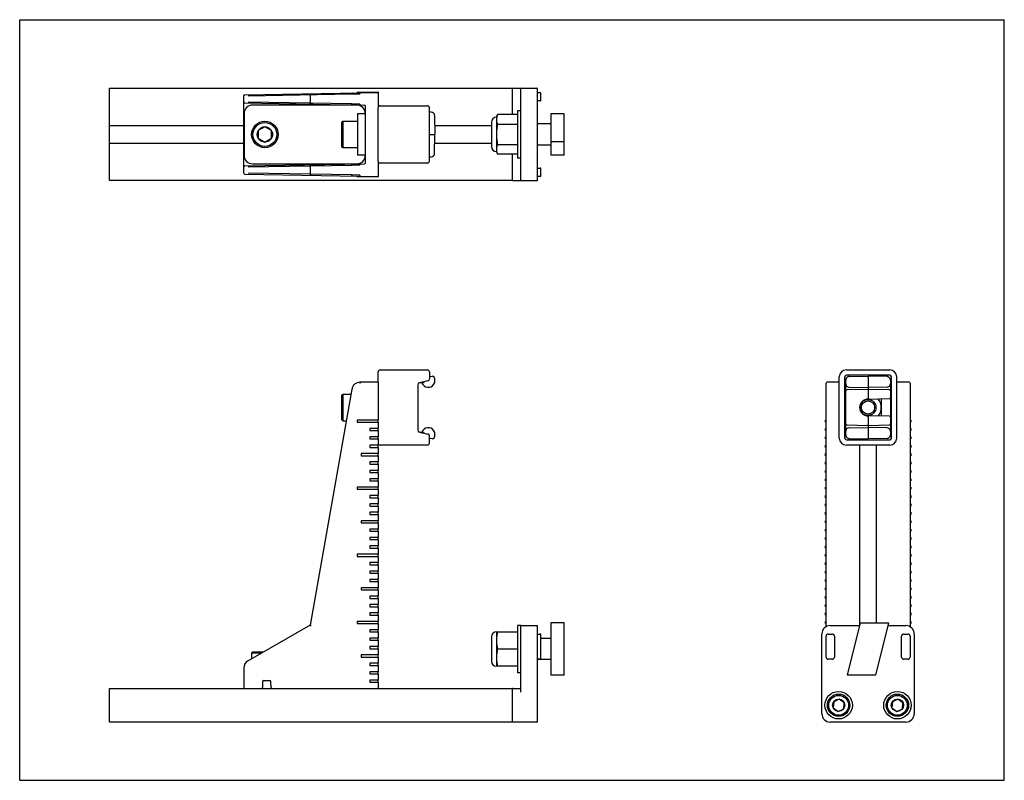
# Model space of a CAD drawing. Header units: inches. Extents: x 0 to 14.7, y 0 to 11.3.
import ezdxf

# ---------------------------------------------------------------- set-up
doc = ezdxf.new("R2010")
doc.units = ezdxf.units.IN
doc.header["$LTSCALE"] = 0.806667
doc.header["$MEASUREMENT"] = 0
doc.layers.get('0').update_dxf_attribs({"linetype": 'CONTINUOUS'})
for name, color, linetype in [('206383_206383_1_BL7', 7, 'CONTINUOUS'), ('206397_206397_1_BL8', 7, 'CONTINUOUS'), ('207388_1_BL9', 7, 'CONTINUOUS'), ('210846_LLLLL_210846_00600_1_BL0', 7, 'CONTINUOUS'), ('210847_1_BL2', 7, 'CONTINUOUS'), ('210848_1_BL1', 7, 'CONTINUOUS'), ('605279P_1_BL10', 7, 'CONTINUOUS'), ('807_920_1_BL13', 7, 'CONTINUOUS'), ('834_FATB_20_1_BL3', 7, 'CONTINUOUS'), ('9205XXM_920516M_1_BL11', 7, 'CONTINUOUS'), ('9205XXM_920516M_1_BL12', 7, 'CONTINUOUS'), ('9206XXM_920616M_1_BL6', 7, 'CONTINUOUS'), ('9206XXM_920622M_1_BL5', 7, 'CONTINUOUS'), ('990812M_5_1_SOLID1_1_BL4', 7, 'CONTINUOUS')]:
    doc.layers.add(name, color=color, linetype=linetype)

# ---------------------------------------------------------------- blocks, each defined once
blk = doc.blocks.new('210846_LLLLL_210846_00600_1_BL0', base_point=(4.339, 5.589))
at = {"layer": '210846_LLLLL_210846_00600_1_BL0', "color": 7, "linetype": 'CONTINUOUS'}
for p, q in [((1.339, 8.936), (1.339, 10.311)), ((1.339, 10.311), (7.339, 10.311)), ((7.339, 9.919), (7.339, 10.311)), ((3.339, 9.753), (1.339, 9.753)), ((7.027, 9.753), (6.184, 9.753)), ((1.339, 9.493), (3.339, 9.493)), ((6.184, 9.493), (7.027, 9.493)), ((7.339, 8.936), (7.339, 9.328)), ((7.339, 8.936), (1.339, 8.936)), ((1.339, 0.868), (1.339, 1.368)), ((1.339, 1.368), (3.339, 1.368)), ((3.6, 1.368), (3.759, 1.368)), ((5.339, 1.368), (7.339, 1.368)), ((7.339, 0.868), (7.339, 1.368)), ((7.339, 0.868), (1.339, 0.868))]:
    blk.add_line(p, q, dxfattribs=at)
blk = doc.blocks.new('210848_1_BL1', base_point=(10.332, 5.589))
at = {"layer": '210848_1_BL1', "color": 7, "linetype": 'CONTINUOUS'}
for p, q in [((7.349, 10.311), (7.704, 10.311)), ((7.464, 9.716), (7.464, 10.301)), ((7.714, 8.946), (7.714, 10.301)), ((7.714, 10.248), (7.754, 10.248)), ((7.754, 10.123), (7.714, 10.123)), ((7.764, 10.133), (7.764, 10.238)), ((7.464, 8.946), (7.464, 9.531)), ((7.714, 9.123), (7.754, 9.123)), ((7.764, 9.008), (7.764, 9.113)), ((7.754, 8.998), (7.714, 8.998)), ((7.349, 8.936), (7.704, 8.936)), ((7.464, 1.313), (7.464, 2.295)), ((7.474, 2.305), (7.704, 2.305)), ((7.714, 0.878), (7.714, 2.295)), ((12.074, 2.305), (12.517, 2.305)), ((12.933, 2.305), (13.199, 2.305)), ((7.714, 2.18), (7.754, 2.18)), ((7.764, 1.815), (7.764, 2.17)), ((11.949, 0.993), (11.949, 2.18)), ((12.012, 1.835), (12.012, 2.15)), ((12.042, 2.18), (12.107, 2.18)), ((12.137, 2.15), (12.137, 1.835)), ((13.137, 1.835), (13.137, 2.15)), ((13.167, 2.18), (13.232, 2.18)), ((13.262, 2.15), (13.262, 1.835)), ((13.324, 2.18), (13.324, 0.993)), ((7.754, 1.805), (7.714, 1.805)), ((12.107, 1.805), (12.042, 1.805)), ((13.232, 1.805), (13.167, 1.805)), ((7.349, 1.368), (7.454, 1.368)), ((7.704, 0.868), (7.349, 0.868)), ((13.199, 0.868), (12.074, 0.868))]:
    blk.add_line(p, q, dxfattribs=at)
for centre in [(12.199, 1.118), (13.074, 1.118)]:
    blk.add_circle(centre, 0.204, dxfattribs=at)
for centre, radius, start, end in [((7.349, 10.301), 0.01, 90, 168.75), ((7.474, 10.301), 0.01, 90, 180), ((7.704, 10.301), 0.01, 0, 90), ((7.754, 10.238), 0.01, 0, 90), ((7.754, 10.133), 0.01, 270, 360), ((7.754, 9.113), 0.01, 0, 90), ((7.754, 9.008), 0.01, 270, 360), ((7.349, 8.946), 0.01, 202.5, 270), ((7.474, 8.946), 0.01, 180, 270), ((7.704, 8.946), 0.01, 270, 360), ((7.474, 2.295), 0.01, 90, 180), ((7.704, 2.295), 0.01, 0, 90), ((12.074, 2.18), 0.125, 90, 180), ((13.199, 2.18), 0.125, 0, 90), ((7.754, 2.17), 0.01, 0, 90), ((12.042, 2.15), 0.03, 90, 180), ((12.107, 2.15), 0.03, 0, 90), ((13.167, 2.15), 0.03, 90, 180), ((13.232, 2.15), 0.03, 0, 90), ((7.754, 1.815), 0.01, 270, 360), ((12.042, 1.835), 0.03, 180, 270), ((12.107, 1.835), 0.03, 270, 360), ((13.167, 1.835), 0.03, 180, 270), ((13.232, 1.835), 0.03, 270, 360), ((7.349, 1.358), 0.01, 90, 168.75), ((7.454, 1.378), 0.01, 270, 360), ((12.074, 0.993), 0.125, 180, 270), ((13.199, 0.993), 0.125, 270, 360), ((7.349, 0.878), 0.01, 202.5, 270), ((7.704, 0.878), 0.01, 270, 360)]:
    blk.add_arc(centre, radius, start, end, dxfattribs=at)
blk = doc.blocks.new('210847_1_BL2', base_point=(8.306, 5.813))
at = {"layer": '210847_1_BL2', "color": 7, "linetype": 'CONTINUOUS'}
for p, q in [((3.339, 9.048), (3.339, 10.199)), ((3.354, 10.214), (5.339, 10.248)), ((3.402, 10.2), (4.946, 10.227)), ((4.326, 10.216), (4.326, 10.09)), ((4.946, 10.227), (5.069, 10.229)), ((5.027, 10.253), (5.339, 10.258)), ((5.027, 10.253), (5.027, 10.243)), ((5.069, 10.244), (5.069, 10.229)), ((5.339, 10.258), (5.339, 10.248)), ((5.339, 10.248), (5.339, 10.021)), ((3.354, 10.092), (5.137, 10.061)), ((4.946, 10.079), (3.402, 10.106)), ((5.069, 10.077), (4.946, 10.079)), ((5.069, 10.077), (5.069, 10.062)), ((5.152, 9.201), (5.152, 10.046)), ((3.354, 9.155), (5.137, 9.186)), ((3.402, 9.141), (4.946, 9.168)), ((4.326, 9.157), (4.326, 9.031)), ((4.946, 9.168), (5.069, 9.17)), ((5.069, 9.185), (5.069, 9.17)), ((5.339, 9.226), (5.339, 8.998)), ((3.354, 9.033), (5.339, 8.998)), ((4.946, 9.02), (3.402, 9.047)), ((5.069, 9.018), (4.946, 9.02)), ((5.027, 8.994), (5.027, 9.004)), ((5.339, 8.988), (5.027, 8.994)), ((5.069, 9.018), (5.069, 9.003)), ((5.339, 8.988), (5.339, 8.998)), ((5.339, 5.93), (5.069, 5.93)), ((5.069, 5.93), (5.069, 5.926)), ((5.069, 5.926), (5.069, 5.919)), ((5.339, 5.93), (5.339, 5.368)), ((12.012, 2.288), (12.012, 5.915)), ((12.209, 5.93), (12.027, 5.93)), ((13.247, 5.93), (13.064, 5.93)), ((13.262, 5.915), (13.262, 2.288)), ((4.946, 5.827), (4.326, 2.313)), ((4.961, 5.824), (4.946, 5.827)), ((5.027, 5.368), (5.027, 5.336)), ((5.339, 5.368), (5.027, 5.368)), ((5.027, 5.336), (5.339, 5.336)), ((5.339, 5.336), (5.339, 5.368)), ((5.339, 5.336), (5.339, 5.243)), ((12.002, 5.336), (12.002, 5.368)), ((12.002, 5.368), (12.012, 5.368)), ((12.002, 5.336), (12.012, 5.336)), ((13.272, 5.368), (13.262, 5.368)), ((13.272, 5.336), (13.262, 5.336)), ((13.272, 5.368), (13.272, 5.336)), ((5.214, 5.243), (5.214, 5.211)), ((5.339, 5.243), (5.214, 5.243)), ((5.214, 5.211), (5.339, 5.211)), ((5.339, 5.211), (5.339, 5.243)), ((5.339, 5.211), (5.339, 5.118)), ((12.002, 5.211), (12.002, 5.243)), ((12.002, 5.243), (12.012, 5.243)), ((12.002, 5.211), (12.012, 5.211)), ((13.272, 5.243), (13.262, 5.243)), ((13.272, 5.211), (13.262, 5.211)), ((13.272, 5.243), (13.272, 5.211)), ((5.214, 5.118), (5.214, 5.086)), ((5.339, 5.118), (5.214, 5.118)), ((5.214, 5.086), (5.339, 5.086)), ((5.214, 4.993), (5.214, 4.961)), ((5.339, 4.993), (5.214, 4.993)), ((5.339, 5.086), (5.339, 5.118)), ((5.339, 5.086), (5.339, 4.993)), ((5.339, 4.961), (5.339, 4.993)), ((12.002, 5.086), (12.002, 5.118)), ((12.002, 5.118), (12.012, 5.118)), ((12.002, 5.086), (12.012, 5.086)), ((12.002, 4.961), (12.002, 4.993)), ((12.002, 4.993), (12.012, 4.993)), ((12.512, 4.994), (12.512, 2.305)), ((12.762, 2.344), (12.762, 4.994)), ((13.272, 5.118), (13.262, 5.118)), ((13.272, 5.086), (13.262, 5.086)), ((13.272, 4.993), (13.262, 4.993)), ((13.272, 5.118), (13.272, 5.086)), ((13.272, 4.993), (13.272, 4.961)), ((5.089, 4.868), (5.089, 4.836)), ((5.339, 4.868), (5.089, 4.868)), ((5.214, 4.961), (5.339, 4.961)), ((5.339, 4.961), (5.339, 4.868)), ((5.339, 4.836), (5.339, 4.868)), ((12.002, 4.961), (12.012, 4.961)), ((12.002, 4.836), (12.002, 4.868)), ((12.002, 4.868), (12.012, 4.868)), ((13.272, 4.961), (13.262, 4.961)), ((13.272, 4.868), (13.262, 4.868)), ((13.272, 4.868), (13.272, 4.836)), ((5.089, 4.836), (5.339, 4.836)), ((5.214, 4.743), (5.214, 4.711)), ((5.339, 4.743), (5.214, 4.743)), ((5.214, 4.711), (5.339, 4.711)), ((5.339, 4.836), (5.339, 4.743)), ((5.339, 4.711), (5.339, 4.743)), ((5.339, 4.711), (5.339, 4.618)), ((12.002, 4.836), (12.012, 4.836)), ((12.002, 4.711), (12.002, 4.743)), ((12.002, 4.743), (12.012, 4.743)), ((12.002, 4.711), (12.012, 4.711)), ((13.272, 4.836), (13.262, 4.836)), ((13.272, 4.743), (13.262, 4.743)), ((13.272, 4.711), (13.262, 4.711)), ((13.272, 4.743), (13.272, 4.711)), ((5.214, 4.618), (5.214, 4.586)), ((5.339, 4.618), (5.214, 4.618)), ((5.214, 4.586), (5.339, 4.586)), ((5.339, 4.586), (5.339, 4.618)), ((5.339, 4.586), (5.339, 4.493)), ((12.002, 4.586), (12.002, 4.618)), ((12.002, 4.618), (12.012, 4.618)), ((12.002, 4.586), (12.012, 4.586)), ((13.272, 4.618), (13.262, 4.618)), ((13.272, 4.586), (13.262, 4.586)), ((13.272, 4.618), (13.272, 4.586)), ((5.214, 4.493), (5.214, 4.461)), ((5.339, 4.493), (5.214, 4.493)), ((5.214, 4.461), (5.339, 4.461)), ((5.339, 4.461), (5.339, 4.493)), ((5.339, 4.461), (5.339, 4.368)), ((12.002, 4.461), (12.002, 4.493)), ((12.002, 4.493), (12.012, 4.493)), ((12.002, 4.461), (12.012, 4.461)), ((13.272, 4.493), (13.262, 4.493)), ((13.272, 4.461), (13.262, 4.461)), ((13.272, 4.493), (13.272, 4.461)), ((5.027, 4.368), (5.027, 4.336)), ((5.339, 4.368), (5.027, 4.368)), ((5.027, 4.336), (5.339, 4.336)), ((5.339, 4.336), (5.339, 4.368)), ((5.339, 4.336), (5.339, 4.243)), ((12.002, 4.336), (12.002, 4.368)), ((12.002, 4.368), (12.012, 4.368)), ((12.002, 4.336), (12.012, 4.336)), ((13.272, 4.368), (13.262, 4.368)), ((13.272, 4.336), (13.262, 4.336)), ((13.272, 4.368), (13.272, 4.336)), ((5.214, 4.243), (5.214, 4.211)), ((5.339, 4.243), (5.214, 4.243)), ((5.214, 4.211), (5.339, 4.211)), ((5.214, 4.118), (5.214, 4.086)), ((5.339, 4.118), (5.214, 4.118)), ((5.339, 4.211), (5.339, 4.243)), ((5.339, 4.211), (5.339, 4.118)), ((5.339, 4.086), (5.339, 4.118)), ((12.002, 4.211), (12.002, 4.243)), ((12.002, 4.243), (12.012, 4.243)), ((12.002, 4.211), (12.012, 4.211)), ((12.002, 4.086), (12.002, 4.118)), ((12.002, 4.118), (12.012, 4.118)), ((13.272, 4.243), (13.262, 4.243)), ((13.272, 4.211), (13.262, 4.211)), ((13.272, 4.118), (13.262, 4.118)), ((13.272, 4.243), (13.272, 4.211)), ((13.272, 4.118), (13.272, 4.086)), ((5.214, 4.086), (5.339, 4.086)), ((5.214, 3.993), (5.214, 3.961)), ((5.339, 3.993), (5.214, 3.993)), ((5.214, 3.961), (5.339, 3.961)), ((5.339, 4.086), (5.339, 3.993)), ((5.339, 3.961), (5.339, 3.993)), ((5.339, 3.961), (5.339, 3.868)), ((12.002, 4.086), (12.012, 4.086)), ((12.002, 3.961), (12.002, 3.993)), ((12.002, 3.993), (12.012, 3.993)), ((12.002, 3.961), (12.012, 3.961)), ((13.272, 4.086), (13.262, 4.086)), ((13.272, 3.993), (13.262, 3.993)), ((13.272, 3.961), (13.262, 3.961)), ((13.272, 3.993), (13.272, 3.961)), ((5.089, 3.868), (5.089, 3.836)), ((5.339, 3.868), (5.089, 3.868)), ((5.089, 3.836), (5.339, 3.836)), ((5.339, 3.836), (5.339, 3.868)), ((5.339, 3.836), (5.339, 3.743)), ((12.002, 3.836), (12.002, 3.868)), ((12.002, 3.868), (12.012, 3.868)), ((12.002, 3.836), (12.012, 3.836)), ((13.272, 3.868), (13.262, 3.868)), ((13.272, 3.836), (13.262, 3.836)), ((13.272, 3.868), (13.272, 3.836)), ((5.339, 3.743), (5.214, 3.743)), ((5.214, 3.743), (5.214, 3.711)), ((5.214, 3.711), (5.339, 3.711)), ((5.339, 3.711), (5.339, 3.743)), ((5.339, 3.711), (5.339, 3.618)), ((12.002, 3.711), (12.002, 3.743)), ((12.002, 3.743), (12.012, 3.743)), ((12.002, 3.711), (12.012, 3.711)), ((13.272, 3.743), (13.262, 3.743)), ((13.272, 3.711), (13.262, 3.711)), ((13.272, 3.743), (13.272, 3.711)), ((5.339, 3.618), (5.214, 3.618)), ((5.214, 3.618), (5.214, 3.586)), ((5.214, 3.586), (5.339, 3.586)), ((5.339, 3.586), (5.339, 3.618)), ((5.339, 3.586), (5.339, 3.493)), ((12.002, 3.586), (12.002, 3.618)), ((12.002, 3.618), (12.012, 3.618)), ((12.002, 3.586), (12.012, 3.586)), ((13.272, 3.618), (13.262, 3.618)), ((13.272, 3.586), (13.262, 3.586)), ((13.272, 3.618), (13.272, 3.586)), ((5.339, 3.493), (5.214, 3.493)), ((5.214, 3.493), (5.214, 3.461)), ((5.214, 3.461), (5.339, 3.461)), ((5.339, 3.461), (5.339, 3.493)), ((5.339, 3.461), (5.339, 3.368)), ((12.002, 3.461), (12.002, 3.493)), ((12.002, 3.493), (12.012, 3.493)), ((12.002, 3.461), (12.012, 3.461)), ((13.272, 3.493), (13.262, 3.493)), ((13.272, 3.461), (13.262, 3.461)), ((13.272, 3.493), (13.272, 3.461)), ((5.339, 3.368), (5.027, 3.368)), ((5.027, 3.368), (5.027, 3.336)), ((5.027, 3.336), (5.339, 3.336)), ((5.339, 3.243), (5.214, 3.243)), ((5.214, 3.243), (5.214, 3.211)), ((5.339, 3.336), (5.339, 3.368)), ((5.339, 3.336), (5.339, 3.243)), ((5.339, 3.211), (5.339, 3.243)), ((12.002, 3.336), (12.002, 3.368)), ((12.002, 3.368), (12.012, 3.368)), ((12.002, 3.336), (12.012, 3.336)), ((12.002, 3.211), (12.002, 3.243)), ((12.002, 3.243), (12.012, 3.243)), ((13.272, 3.368), (13.262, 3.368)), ((13.272, 3.336), (13.262, 3.336)), ((13.272, 3.243), (13.262, 3.243)), ((13.272, 3.368), (13.272, 3.336)), ((13.272, 3.243), (13.272, 3.211)), ((5.214, 3.211), (5.339, 3.211)), ((5.339, 3.118), (5.214, 3.118)), ((5.214, 3.118), (5.214, 3.086)), ((5.214, 3.086), (5.339, 3.086)), ((5.339, 3.211), (5.339, 3.118)), ((5.339, 3.086), (5.339, 3.118)), ((5.339, 3.086), (5.339, 2.993)), ((12.002, 3.211), (12.012, 3.211)), ((12.002, 3.086), (12.002, 3.118)), ((12.002, 3.118), (12.012, 3.118)), ((12.002, 3.086), (12.012, 3.086)), ((13.272, 3.211), (13.262, 3.211)), ((13.272, 3.118), (13.262, 3.118)), ((13.272, 3.086), (13.262, 3.086)), ((13.272, 3.118), (13.272, 3.086)), ((5.339, 2.993), (5.214, 2.993)), ((5.214, 2.993), (5.214, 2.961)), ((5.214, 2.961), (5.339, 2.961)), ((5.339, 2.961), (5.339, 2.993)), ((5.339, 2.961), (5.339, 2.868)), ((12.002, 2.961), (12.002, 2.993)), ((12.002, 2.993), (12.012, 2.993)), ((12.002, 2.961), (12.012, 2.961)), ((13.272, 2.993), (13.262, 2.993)), ((13.272, 2.961), (13.262, 2.961)), ((13.272, 2.993), (13.272, 2.961)), ((5.339, 2.868), (5.089, 2.868)), ((5.089, 2.868), (5.089, 2.836)), ((5.089, 2.836), (5.339, 2.836)), ((5.339, 2.836), (5.339, 2.868)), ((5.339, 2.836), (5.339, 2.743)), ((12.002, 2.836), (12.002, 2.868)), ((12.002, 2.868), (12.012, 2.868)), ((12.002, 2.836), (12.012, 2.836)), ((13.272, 2.868), (13.262, 2.868)), ((13.272, 2.836), (13.262, 2.836)), ((13.272, 2.868), (13.272, 2.836)), ((5.339, 2.743), (5.214, 2.743)), ((5.214, 2.743), (5.214, 2.711)), ((5.214, 2.711), (5.339, 2.711)), ((5.339, 2.711), (5.339, 2.743)), ((5.339, 2.711), (5.339, 2.618)), ((12.002, 2.743), (12.012, 2.743)), ((12.002, 2.711), (12.002, 2.743)), ((12.002, 2.711), (12.012, 2.711)), ((13.272, 2.743), (13.262, 2.743)), ((13.272, 2.711), (13.262, 2.711)), ((13.272, 2.743), (13.272, 2.711)), ((5.339, 2.618), (5.214, 2.618)), ((5.214, 2.618), (5.214, 2.586)), ((5.214, 2.586), (5.339, 2.586)), ((5.339, 2.586), (5.339, 2.618)), ((5.339, 2.586), (5.339, 2.493)), ((12.002, 2.618), (12.012, 2.618)), ((12.002, 2.586), (12.002, 2.618)), ((12.002, 2.586), (12.012, 2.586)), ((13.272, 2.618), (13.262, 2.618)), ((13.272, 2.586), (13.262, 2.586)), ((13.272, 2.618), (13.272, 2.586)), ((5.339, 2.368), (5.027, 2.368)), ((5.027, 2.368), (5.027, 2.336)), ((5.339, 2.493), (5.214, 2.493)), ((5.214, 2.493), (5.214, 2.461)), ((5.214, 2.461), (5.339, 2.461)), ((5.339, 2.461), (5.339, 2.493)), ((5.339, 2.461), (5.339, 2.368)), ((5.339, 2.336), (5.339, 2.368)), ((12.002, 2.493), (12.012, 2.493)), ((12.002, 2.461), (12.002, 2.493)), ((12.002, 2.461), (12.012, 2.461)), ((12.002, 2.368), (12.012, 2.368)), ((12.002, 2.336), (12.002, 2.368)), ((13.272, 2.493), (13.262, 2.493)), ((13.272, 2.461), (13.262, 2.461)), ((13.272, 2.368), (13.262, 2.368)), ((13.272, 2.493), (13.272, 2.461)), ((13.272, 2.368), (13.272, 2.336)), ((4.326, 2.313), (3.402, 1.779)), ((4.326, 2.313), (4.34, 2.303)), ((5.027, 2.336), (5.339, 2.336)), ((5.339, 2.243), (5.214, 2.243)), ((5.214, 2.243), (5.214, 2.211)), ((5.214, 2.211), (5.339, 2.211)), ((5.339, 2.336), (5.339, 2.243)), ((5.339, 2.211), (5.339, 2.243)), ((5.339, 2.211), (5.339, 2.118)), ((12.002, 2.336), (12.012, 2.336)), ((13.272, 2.336), (13.262, 2.336)), ((5.339, 2.118), (5.214, 2.118)), ((5.214, 2.118), (5.214, 2.086)), ((5.214, 2.086), (5.339, 2.086)), ((5.339, 2.086), (5.339, 2.118)), ((5.339, 2.086), (5.339, 1.993)), ((5.339, 1.993), (5.214, 1.993)), ((5.214, 1.993), (5.214, 1.961)), ((5.214, 1.961), (5.339, 1.961)), ((5.339, 1.961), (5.339, 1.993)), ((5.339, 1.961), (5.339, 1.868)), ((5.339, 1.868), (5.089, 1.868)), ((5.089, 1.868), (5.089, 1.836)), ((5.089, 1.836), (5.339, 1.836)), ((5.339, 1.836), (5.339, 1.868)), ((5.339, 1.836), (5.339, 1.743)), ((3.339, 1.671), (3.339, 1.368)), ((5.339, 1.743), (5.214, 1.743)), ((5.214, 1.743), (5.214, 1.711)), ((5.214, 1.711), (5.339, 1.711)), ((5.339, 1.618), (5.214, 1.618)), ((5.214, 1.618), (5.214, 1.586)), ((5.339, 1.711), (5.339, 1.743)), ((5.339, 1.711), (5.339, 1.618)), ((5.339, 1.586), (5.339, 1.618)), ((3.617, 1.471), (3.615, 1.382)), ((3.632, 1.486), (3.727, 1.486)), ((3.744, 1.382), (3.742, 1.471)), ((5.214, 1.586), (5.339, 1.586)), ((5.339, 1.493), (5.214, 1.493)), ((5.214, 1.493), (5.214, 1.461)), ((5.339, 1.586), (5.339, 1.493)), ((5.339, 1.461), (5.339, 1.493)), ((3.339, 1.368), (3.6, 1.368)), ((3.759, 1.368), (5.339, 1.368)), ((5.214, 1.461), (5.339, 1.461)), ((5.339, 1.461), (5.339, 1.368))]:
    blk.add_line(p, q, dxfattribs=at)
for centre, radius, start, end in [((3.354, 10.199), 0.015, 91, 180.0001), ((3.354, 10.107), 0.015, 180, 269), ((5.137, 10.046), 0.015, 0, 89), ((3.354, 9.14), 0.015, 91, 180), ((5.137, 9.201), 0.015, 271, 360), ((3.354, 9.048), 0.015, 180, 269), ((5.069, 5.805), 0.125, 90, 170), ((5.895, 5.915), 0.826, 179.7229, 180.0029), ((3.464, 1.671), 0.125, 120, 180), ((3.632, 1.471), 0.015, 90, 179), ((3.727, 1.471), 0.015, 1, 90), ((3.6, 1.383), 0.015, 270, 359), ((3.759, 1.383), 0.015, 181, 270)]:
    blk.add_arc(centre, radius, start, end, dxfattribs=at)
for centre, major_axis, start_param, end_param in [((12.027, 5.915), (-0.015, 0), -1.570796, 0), ((13.247, 5.915), (0.015, 0), 0, 1.570796)]:
    blk.add_ellipse(centre, major_axis=major_axis, ratio=0.999848, start_param=start_param, end_param=end_param, dxfattribs=at)
for points, knots in [([(3.339, 10.199), (3.339, 10.201), (3.34, 10.204), (3.342, 10.207), (3.344, 10.209), (3.346, 10.211), (3.349, 10.213), (3.352, 10.214), (3.354, 10.214)], [0, 0, 0, 0, 0.239851, 0.36878, 0.500217, 0.631653, 0.76053, 1, 1, 1, 1]), ([(4.326, 10.216), (4.326, 10.217), (4.327, 10.219), (4.327, 10.222), (4.329, 10.225), (4.33, 10.227), (4.333, 10.229), (4.335, 10.23), (4.337, 10.231), (4.339, 10.231), (4.34, 10.231)], [0, 0, 0, 0, 0.137543, 0.273323, 0.404989, 0.531813, 0.653608, 0.771528, 0.886744, 1, 1, 1, 1]), ([(4.946, 10.227), (4.946, 10.229), (4.947, 10.233), (4.95, 10.238), (4.955, 10.241), (4.959, 10.242), (4.961, 10.242)], [0, 0, 0, 0, 0.251781, 0.502502, 0.751763, 1, 1, 1, 1]), ([(4.34, 10.075), (4.339, 10.075), (4.337, 10.075), (4.335, 10.076), (4.333, 10.078), (4.33, 10.079), (4.329, 10.082), (4.327, 10.085), (4.326, 10.088), (4.326, 10.09)], [0, 0, 0, 0, 0.113371, 0.228709, 0.346802, 0.468788, 0.595812, 0.727662, 1, 1, 1, 1]), ([(4.961, 10.064), (4.959, 10.064), (4.955, 10.065), (4.95, 10.069), (4.947, 10.074), (4.946, 10.077), (4.946, 10.079)], [0, 0, 0, 0, 0.248237, 0.497498, 0.748219, 1, 1, 1, 1]), ([(3.339, 9.14), (3.339, 9.141), (3.34, 9.144), (3.342, 9.148), (3.344, 9.15), (3.346, 9.152), (3.349, 9.154), (3.352, 9.155), (3.354, 9.155)], [0, 0, 0, 0, 0.239851, 0.36878, 0.500218, 0.631654, 0.76053, 1, 1, 1, 1]), ([(4.326, 9.157), (4.326, 9.158), (4.327, 9.16), (4.327, 9.163), (4.329, 9.165), (4.33, 9.168), (4.333, 9.169), (4.335, 9.171), (4.337, 9.172), (4.339, 9.172), (4.34, 9.172)], [0, 0, 0, 0, 0.137543, 0.273323, 0.404989, 0.531813, 0.653608, 0.771528, 0.886744, 1, 1, 1, 1]), ([(4.946, 9.168), (4.946, 9.17), (4.947, 9.173), (4.95, 9.178), (4.955, 9.182), (4.959, 9.183), (4.961, 9.183)], [0, 0, 0, 0, 0.251781, 0.502502, 0.751763, 1, 1, 1, 1]), ([(4.326, 9.031), (4.326, 9.03), (4.327, 9.028), (4.327, 9.025), (4.329, 9.022), (4.33, 9.02), (4.333, 9.018), (4.335, 9.017), (4.337, 9.016), (4.339, 9.016), (4.34, 9.016)], [0, 0, 0, 0, 0.137654, 0.273624, 0.405154, 0.531771, 0.653772, 0.771912, 0.886934, 1, 1, 1, 1]), ([(4.961, 9.005), (4.959, 9.005), (4.955, 9.006), (4.95, 9.009), (4.947, 9.014), (4.946, 9.018), (4.946, 9.02)], [0, 0, 0, 0, 0.248237, 0.497498, 0.748219, 1, 1, 1, 1])]:
    blk.add_open_spline(points, degree=3, knots=knots, dxfattribs=at)
blk = doc.blocks.new('834_FATB_20_1_BL3', base_point=(10.329, 5.748))
at = {"layer": '834_FATB_20_1_BL3', "color": 7, "linetype": 'CONTINUOUS'}
for p, q in [((8.11, 9.929), (7.91, 9.929)), ((7.91, 9.929), (7.91, 9.317)), ((8.11, 9.317), (8.11, 9.929)), ((7.91, 9.781), (7.714, 9.781)), ((7.91, 9.466), (7.714, 9.466)), ((8.11, 9.514), (7.91, 9.514)), ((8.11, 9.317), (7.91, 9.317)), ((8.11, 2.344), (7.91, 2.344)), ((7.91, 2.344), (7.91, 1.566)), ((8.11, 1.566), (8.11, 2.344)), ((12.331, 1.566), (12.527, 2.344)), ((12.527, 2.344), (12.943, 2.344)), ((12.943, 2.344), (12.747, 1.566)), ((7.91, 2.113), (7.764, 2.113)), ((7.91, 1.798), (7.714, 1.798)), ((8.11, 1.566), (7.91, 1.566)), ((12.747, 1.566), (12.331, 1.566))]:
    blk.add_line(p, q, dxfattribs=at)
blk = doc.blocks.new('990812M_5_1_SOLID1_1_BL4', base_point=(7.246, 5.789))
at = {"layer": '990812M_5_1_SOLID1_1_BL4', "color": 7, "linetype": 'CONTINUOUS'}
for p, q in [((7.464, 9.976), (7.417, 9.976)), ((7.417, 9.976), (7.417, 9.271)), ((7.1, 9.879), (7.119, 9.919)), ((7.1, 9.879), (7.1, 9.368)), ((7.417, 9.919), (7.119, 9.919)), ((7.027, 9.807), (7.027, 9.44)), ((7.417, 9.771), (7.119, 9.771)), ((7.464, 9.531), (7.464, 9.716)), ((7.119, 9.476), (7.417, 9.476)), ((7.1, 9.368), (7.119, 9.328)), ((7.417, 9.328), (7.119, 9.328)), ((7.464, 9.271), (7.417, 9.271)), ((7.1, 2.211), (7.417, 2.211)), ((7.1, 2.211), (7.1, 1.699)), ((7.464, 2.308), (7.417, 2.308)), ((7.417, 2.308), (7.417, 1.603)), ((7.464, 2.295), (7.464, 2.308)), ((7.027, 2.138), (7.027, 1.772)), ((7.417, 1.955), (7.119, 1.955)), ((7.417, 1.699), (7.1, 1.699)), ((7.464, 1.603), (7.417, 1.603))]:
    blk.add_line(p, q, dxfattribs=at)
for centre, start, end in [((7.1, 9.807), 90, 180), ((7.1, 9.44), 180, 270), ((7.1, 2.138), 90, 180), ((7.1, 1.772), 180, 270)]:
    blk.add_arc(centre, 0.0728, start, end, dxfattribs=at)
for points, knots in [([(7.119, 9.919), (7.117, 9.916), (7.115, 9.91), (7.111, 9.901), (7.108, 9.892), (7.105, 9.882), (7.103, 9.873), (7.101, 9.864), (7.1, 9.854), (7.1, 9.848), (7.1, 9.845)], [0, 0, 0, 0, 0.129777, 0.257995, 0.384663, 0.509849, 0.633706, 0.756468, 0.878447, 1, 1, 1, 1]), ([(7.1, 9.845), (7.1, 9.842), (7.1, 9.836), (7.101, 9.826), (7.103, 9.817), (7.105, 9.808), (7.108, 9.799), (7.111, 9.789), (7.115, 9.78), (7.117, 9.774), (7.119, 9.771)], [0, 0, 0, 0, 0.121553, 0.243532, 0.366294, 0.490151, 0.615337, 0.742005, 0.870223, 1, 1, 1, 1]), ([(7.119, 9.771), (7.116, 9.759), (7.111, 9.735), (7.105, 9.698), (7.101, 9.661), (7.1, 9.636), (7.1, 9.623)], [0, 0, 0, 0, 0.250001, 0.500002, 0.750002, 1, 1, 1, 1]), ([(7.1, 9.623), (7.1, 9.611), (7.101, 9.586), (7.105, 9.549), (7.111, 9.512), (7.116, 9.488), (7.119, 9.476)], [0, 0, 0, 0, 0.249998, 0.499998, 0.749999, 1, 1, 1, 1]), ([(7.119, 9.476), (7.117, 9.473), (7.115, 9.467), (7.111, 9.458), (7.108, 9.448), (7.105, 9.439), (7.103, 9.43), (7.101, 9.421), (7.1, 9.411), (7.1, 9.405), (7.1, 9.402)], [0, 0, 0, 0, 0.129777, 0.257995, 0.384663, 0.509849, 0.633706, 0.756468, 0.878447, 1, 1, 1, 1]), ([(7.1, 9.402), (7.1, 9.399), (7.1, 9.393), (7.101, 9.383), (7.103, 9.374), (7.105, 9.365), (7.108, 9.355), (7.111, 9.346), (7.115, 9.337), (7.117, 9.331), (7.119, 9.328)], [0, 0, 0, 0, 0.121553, 0.243532, 0.366294, 0.490151, 0.615337, 0.742005, 0.870223, 1, 1, 1, 1]), ([(7.119, 2.211), (7.116, 2.201), (7.111, 2.18), (7.105, 2.148), (7.101, 2.116), (7.1, 2.094), (7.1, 2.083)], [0, 0, 0, 0, 0.250947, 0.501161, 0.750759, 1, 1, 1, 1]), ([(7.1, 2.083), (7.1, 2.072), (7.101, 2.051), (7.105, 2.019), (7.111, 1.987), (7.116, 1.966), (7.119, 1.955)], [0, 0, 0, 0, 0.249241, 0.498839, 0.749053, 1, 1, 1, 1]), ([(7.119, 1.955), (7.116, 1.945), (7.111, 1.924), (7.105, 1.892), (7.101, 1.86), (7.1, 1.838), (7.1, 1.827)], [0, 0, 0, 0, 0.250947, 0.501161, 0.750759, 1, 1, 1, 1]), ([(7.1, 1.827), (7.1, 1.816), (7.101, 1.795), (7.105, 1.763), (7.111, 1.731), (7.116, 1.71), (7.119, 1.699)], [0, 0, 0, 0, 0.249241, 0.498839, 0.749053, 1, 1, 1, 1])]:
    blk.add_open_spline(points, degree=3, knots=knots, dxfattribs=at)
blk = doc.blocks.new('9206XXM_920622M_1_BL5', base_point=(8.775, 7.589))
at = {"layer": '9206XXM_920622M_1_BL5', "color": 7, "linetype": 'CONTINUOUS'}
for p, q in [((4.796, 9.801), (4.815, 9.82)), ((4.796, 9.801), (4.796, 9.446)), ((4.815, 9.82), (4.815, 9.427)), ((4.815, 9.82), (5.032, 9.82)), ((4.796, 9.446), (4.815, 9.427)), ((4.815, 9.427), (5.032, 9.427)), ((4.796, 5.732), (4.815, 5.752)), ((4.796, 5.732), (4.796, 5.378)), ((4.815, 5.752), (4.815, 5.358)), ((4.815, 5.752), (4.933, 5.752)), ((4.796, 5.378), (4.815, 5.358)), ((4.815, 5.358), (4.864, 5.358))]:
    blk.add_line(p, q, dxfattribs=at)
for radius in [0.118, 0.0984]:
    blk.add_circle((12.637, 5.555), radius, dxfattribs=at)
blk = doc.blocks.new('9206XXM_920616M_1_BL6', base_point=(3.652, 5.815))
at = {"layer": '9206XXM_920616M_1_BL6', "color": 7, "linetype": 'CONTINUOUS'}
for p, q in [((3.652, 9.737), (3.553, 9.68)), ((3.553, 9.68), (3.553, 9.567)), ((3.75, 9.68), (3.652, 9.737)), ((3.75, 9.567), (3.75, 9.68)), ((3.553, 9.567), (3.652, 9.51)), ((3.652, 9.51), (3.75, 9.567)), ((3.475, 1.911), (3.455, 1.892)), ((3.632, 1.911), (3.475, 1.911)), ((3.598, 1.892), (3.455, 1.892)), ((3.455, 1.892), (3.455, 1.809))]:
    blk.add_line(p, q, dxfattribs=at)
for radius in [0.197, 0.177, 0.114]:
    blk.add_circle((3.652, 9.623), radius, dxfattribs=at)
blk = doc.blocks.new('206383_206383_1_BL7', base_point=(9.202, 7.523))
at = {"layer": '206383_206383_1_BL7', "color": 7, "linetype": 'CONTINUOUS'}
for p, q in [((5.339, 9.226), (5.339, 10.021)), ((5.369, 10.051), (6.074, 10.051)), ((6.104, 9.226), (6.104, 10.021)), ((6.074, 9.196), (5.369, 9.196)), ((5.339, 5.93), (5.339, 6.086)), ((5.369, 6.116), (6.074, 6.116)), ((6.104, 6.086), (6.104, 5.98)), ((12.314, 6.116), (12.959, 6.116)), ((12.959, 6.036), (12.314, 6.036)), ((5.929, 5.895), (5.929, 5.215)), ((6.08, 5.95), (5.953, 5.924)), ((12.209, 5.099), (12.209, 6.011)), ((12.289, 5.099), (12.289, 6.011)), ((12.984, 5.099), (12.984, 6.011)), ((13.064, 5.099), (13.064, 6.011)), ((5.953, 5.186), (6.08, 5.16)), ((6.074, 4.994), (5.369, 4.994)), ((6.104, 5.024), (6.104, 5.131)), ((12.314, 5.074), (12.959, 5.074)), ((12.959, 4.994), (12.314, 4.994))]:
    blk.add_line(p, q, dxfattribs=at)
for centre, radius, start, end in [((5.369, 10.021), 0.03, 90, 180), ((6.074, 10.021), 0.03, 0, 90), ((5.369, 9.226), 0.03, 180, 270), ((6.074, 9.226), 0.03, 270, 360), ((5.369, 6.086), 0.03, 90, 180), ((6.074, 6.086), 0.03, 0, 90), ((12.314, 6.011), 0.105, 90, 180), ((12.314, 6.011), 0.025, 90, 180), ((12.959, 6.011), 0.105, 0, 90), ((12.959, 6.011), 0.025, 0, 90), ((5.959, 5.895), 0.03, 101.5, 180), ((6.074, 5.98), 0.03, 281.5, 360), ((5.959, 5.215), 0.03, 180, 258.5), ((6.074, 5.131), 0.03, 0, 78.5), ((5.369, 5.024), 0.03, 180, 270), ((6.074, 5.024), 0.03, 270, 360), ((12.314, 5.099), 0.105, 180, 270), ((12.314, 5.099), 0.025, 180, 270), ((12.959, 5.099), 0.105, 270, 360), ((12.959, 5.099), 0.025, 270, 360)]:
    blk.add_arc(centre, radius, start, end, dxfattribs=at)
blk = doc.blocks.new('206397_206397_1_BL8', base_point=(9.453, 7.523))
at = {"layer": '206397_206397_1_BL8', "color": 7, "linetype": 'CONTINUOUS'}
for p, q in [((6.131, 9.956), (6.104, 9.956)), ((6.181, 9.907), (6.186, 9.623)), ((6.104, 9.623), (6.186, 9.623)), ((6.181, 9.34), (6.186, 9.623)), ((6.104, 9.291), (6.131, 9.291)), ((6.104, 6.016), (6.143, 6.021)), ((12.354, 6.016), (12.637, 6.021)), ((12.637, 6.021), (12.637, 5.821)), ((12.92, 6.016), (12.637, 6.021)), ((5.992, 5.922), (5.938, 5.916)), ((12.304, 5.146), (12.304, 5.964)), ((12.969, 5.964), (12.969, 5.146)), ((12.637, 5.821), (12.319, 5.816)), ((12.354, 5.86), (12.637, 5.855)), ((12.92, 5.86), (12.637, 5.855)), ((12.955, 5.816), (12.637, 5.821)), ((12.637, 5.821), (12.637, 5.806)), ((12.637, 5.806), (12.637, 5.696)), ((12.637, 5.696), (12.637, 5.681)), ((12.637, 5.681), (12.955, 5.687)), ((12.955, 5.424), (12.637, 5.429)), ((12.637, 5.414), (12.637, 5.429)), ((12.319, 5.295), (12.637, 5.289)), ((12.637, 5.414), (12.637, 5.304)), ((12.637, 5.289), (12.637, 5.304)), ((12.637, 5.289), (12.955, 5.295)), ((12.637, 5.289), (12.637, 5.09)), ((5.938, 5.195), (5.992, 5.188)), ((12.354, 5.25), (12.637, 5.255)), ((12.92, 5.25), (12.637, 5.255)), ((6.143, 5.09), (6.104, 5.094)), ((12.354, 5.094), (12.637, 5.09)), ((12.92, 5.094), (12.637, 5.09))]:
    blk.add_line(p, q, dxfattribs=at)
for points in [[(12.354, 6.016), (12.35, 6.016), (12.345, 6.015), (12.34, 6.014), (12.335, 6.012), (12.33, 6.009), (12.325, 6.006), (12.321, 6.002), (12.317, 5.998), (12.313, 5.993), (12.31, 5.988), (12.308, 5.982), (12.306, 5.976), (12.305, 5.97), (12.304, 5.964)], [(12.969, 5.964), (12.969, 5.97), (12.968, 5.976), (12.966, 5.982), (12.964, 5.988), (12.961, 5.993), (12.957, 5.998), (12.953, 6.002), (12.949, 6.006), (12.944, 6.009), (12.939, 6.012), (12.934, 6.014), (12.929, 6.015), (12.923, 6.016), (12.92, 6.016)], [(12.304, 5.146), (12.305, 5.14), (12.306, 5.134), (12.308, 5.128), (12.31, 5.122), (12.313, 5.117), (12.317, 5.112), (12.321, 5.108), (12.325, 5.104), (12.33, 5.101), (12.335, 5.099), (12.34, 5.097), (12.345, 5.095), (12.35, 5.095), (12.354, 5.094)], [(12.92, 5.094), (12.923, 5.095), (12.929, 5.095), (12.934, 5.097), (12.939, 5.099), (12.944, 5.101), (12.949, 5.104), (12.953, 5.108), (12.957, 5.112), (12.961, 5.117), (12.964, 5.122), (12.966, 5.128), (12.968, 5.134), (12.969, 5.14), (12.969, 5.146)]]:
    blk.add_lwpolyline(points, dxfattribs=at)
for centre, radius, start, end in [((6.131, 9.906), 0.05, 1, 90), ((6.131, 9.341), 0.05, 270, 359), ((6.146, 5.991), 0.03, 30.6757, 96.8225), ((6.086, 5.955), 0.1, 199.351, 30.6757), ((6.265, 5.752), 0.322, 146.9295, 148.0684), ((12.354, 5.91), 0.05, 180, 269), ((12.919, 5.91), 0.05, 271, 360), ((12.319, 5.801), 0.015, 91, 180), ((12.954, 5.801), 0.015, 0, 89), ((12.637, 5.555), 0.126, 90, 270), ((12.954, 5.702), 0.015, 271, 0), ((12.319, 5.31), 0.015, 180, 269), ((12.954, 5.409), 0.015, 0, 89), ((12.954, 5.31), 0.015, 271, 0), ((6.086, 5.155), 0.1, 329.3243, 160.649), ((6.265, 5.358), 0.322, 211.9316, 213.0705), ((12.354, 5.2), 0.05, 91, 180), ((12.919, 5.2), 0.05, 0, 89), ((6.146, 5.12), 0.03, 263.1775, 329.3243)]:
    blk.add_arc(centre, radius, start, end, dxfattribs=at)
for points, knots in [([(5.995, 5.927), (5.995, 5.927), (5.995, 5.927), (5.995, 5.928), (5.995, 5.928), (5.995, 5.928), (5.995, 5.928), (5.996, 5.928), (5.996, 5.928), (5.996, 5.928), (5.996, 5.928), (5.997, 5.928), (5.997, 5.928), (5.998, 5.928), (5.999, 5.928), (6, 5.928), (6.001, 5.929), (6.002, 5.929), (6.004, 5.929), (6.007, 5.929), (6.009, 5.93), (6.01, 5.93)], [0, 0, 0, 0, 0.001102, 0.002619, 0.007026, 0.013344, 0.021599, 0.031799, 0.043947, 0.05804, 0.074074, 0.111935, 0.157429, 0.210439, 0.270849, 0.338528, 0.413311, 0.495026, 0.583497, 0.779829, 1, 1, 1, 1]), ([(6.01, 5.93), (6.01, 5.93), (6.012, 5.93), (6.014, 5.931), (6.017, 5.932), (6.019, 5.933), (6.022, 5.935), (6.024, 5.936), (6.027, 5.938), (6.029, 5.939), (6.029, 5.94)], [0, 0, 0, 0, 0.106454, 0.218882, 0.337275, 0.461251, 0.590196, 0.723429, 0.860257, 1, 1, 1, 1]), ([(6.01, 5.181), (6.009, 5.181), (6.007, 5.181), (6.004, 5.181), (6.002, 5.182), (6.001, 5.182), (6, 5.182), (5.999, 5.182), (5.998, 5.182), (5.997, 5.182), (5.997, 5.183), (5.996, 5.183), (5.996, 5.183), (5.996, 5.183), (5.996, 5.183), (5.995, 5.183), (5.995, 5.183), (5.995, 5.183), (5.995, 5.183), (5.995, 5.183), (5.995, 5.183), (5.995, 5.183)], [0, 0, 0, 0, 0.220171, 0.416503, 0.504974, 0.586689, 0.661472, 0.729151, 0.789561, 0.842571, 0.888065, 0.925926, 0.94196, 0.956053, 0.968201, 0.978401, 0.986656, 0.992974, 0.997381, 0.998898, 1, 1, 1, 1]), ([(6.01, 5.181), (6.01, 5.181), (6.012, 5.18), (6.014, 5.179), (6.017, 5.178), (6.019, 5.177), (6.022, 5.176), (6.024, 5.174), (6.027, 5.172), (6.029, 5.171), (6.029, 5.17)], [0, 0, 0, 0, 0.106454, 0.218881, 0.337274, 0.461251, 0.590196, 0.723429, 0.860257, 1, 1, 1, 1])]:
    blk.add_open_spline(points, degree=3, knots=knots, dxfattribs=at)
blk = doc.blocks.new('207388_1_BL9', base_point=(4.246, 9.623))
at = {"layer": '207388_1_BL9', "color": 7, "linetype": 'CONTINUOUS'}
for p, q in [((5.023, 10.061), (3.468, 10.061)), ((3.343, 9.936), (3.343, 9.311)), ((5.148, 9.933), (5.148, 9.936)), ((5.148, 9.311), (5.148, 9.313)), ((3.468, 9.186), (5.023, 9.186))]:
    blk.add_line(p, q, dxfattribs=at)
for centre, start, end in [((3.468, 9.936), 90, 180), ((5.023, 9.936), 0, 90), ((3.468, 9.311), 180, 270), ((5.023, 9.311), 270, 360)]:
    blk.add_arc(centre, 0.125, start, end, dxfattribs=at)
blk = doc.blocks.new('605279P_1_BL10', base_point=(5.092, 9.623))
at = {"layer": '605279P_1_BL10', "color": 7, "linetype": 'CONTINUOUS'}
for p, q in [((5.032, 9.933), (5.032, 9.313)), ((5.152, 9.933), (5.032, 9.933)), ((5.152, 9.313), (5.032, 9.313))]:
    blk.add_line(p, q, dxfattribs=at)
blk = doc.blocks.new('9205XXM_920516M_1_BL11', base_point=(12.199, 1.118))
at = {"layer": '9205XXM_920516M_1_BL11', "color": 7, "linetype": 'CONTINUOUS'}
for p, q in [((12.207, 1.208), (12.125, 1.17)), ((12.282, 1.156), (12.207, 1.208)), ((12.125, 1.17), (12.117, 1.079)), ((12.117, 1.079), (12.192, 1.027)), ((12.192, 1.027), (12.274, 1.066)), ((12.274, 1.066), (12.282, 1.156))]:
    blk.add_line(p, q, dxfattribs=at)
for radius in [0.167, 0.148, 0.0909]:
    blk.add_circle((12.199, 1.118), radius, dxfattribs=at)
blk = doc.blocks.new('9205XXM_920516M_1_BL12', base_point=(13.074, 1.118))
at = {"layer": '9205XXM_920516M_1_BL12', "color": 7, "linetype": 'CONTINUOUS'}
for p, q in [((13.082, 1.208), (13, 1.17)), ((13.157, 1.156), (13.082, 1.208)), ((13, 1.17), (12.992, 1.079)), ((12.992, 1.079), (13.067, 1.027)), ((13.067, 1.027), (13.149, 1.066)), ((13.149, 1.066), (13.157, 1.156))]:
    blk.add_line(p, q, dxfattribs=at)
for radius in [0.167, 0.148, 0.0909]:
    blk.add_circle((13.074, 1.118), radius, dxfattribs=at)
blk = doc.blocks.new('807_920_1_BL13', base_point=(12.81, 5.555))
at = {"layer": '807_920_1_BL13', "color": 7, "linetype": 'CONTINUOUS'}
blk.add_line((12.834, 5.685), (12.834, 5.426), dxfattribs=at)
blk.add_arc((12.637, 5.555), 0.197, 319.2051, 40.7949, dxfattribs=at)

msp = doc.modelspace()

# ---------------------------------------------------------------- linework, layer by layer
at = {"color": 7, "linetype": 'CONTINUOUS'}
for p, q in [((0, 0), (0, 11.333)), ((0, 11.333), (14.667, 11.333)), ((14.667, 0), (14.667, 11.333)), ((0, 0), (14.667, 0))]:
    msp.add_line(p, q, dxfattribs=at)

# ---------------------------------------------------------------- block references
at = {"layer": '206383_206383_1_BL7'}
msp.add_blockref('206383_206383_1_BL7', (9.202, 7.523), dxfattribs=at)
at = {"layer": '206397_206397_1_BL8'}
msp.add_blockref('206397_206397_1_BL8', (9.453, 7.523), dxfattribs=at)
at = {"layer": '207388_1_BL9'}
msp.add_blockref('207388_1_BL9', (4.246, 9.623), dxfattribs=at)
at = {"layer": '210846_LLLLL_210846_00600_1_BL0'}
msp.add_blockref('210846_LLLLL_210846_00600_1_BL0', (4.339, 5.589), dxfattribs=at)
at = {"layer": '210847_1_BL2'}
msp.add_blockref('210847_1_BL2', (8.306, 5.813), dxfattribs=at)
at = {"layer": '210848_1_BL1'}
msp.add_blockref('210848_1_BL1', (10.332, 5.589), dxfattribs=at)
at = {"layer": '605279P_1_BL10'}
msp.add_blockref('605279P_1_BL10', (5.092, 9.623), dxfattribs=at)
at = {"layer": '807_920_1_BL13'}
msp.add_blockref('807_920_1_BL13', (12.81, 5.555), dxfattribs=at)
at = {"layer": '834_FATB_20_1_BL3'}
msp.add_blockref('834_FATB_20_1_BL3', (10.329, 5.748), dxfattribs=at)
at = {"layer": '9205XXM_920516M_1_BL11'}
msp.add_blockref('9205XXM_920516M_1_BL11', (12.199, 1.118), dxfattribs=at)
at = {"layer": '9205XXM_920516M_1_BL12'}
msp.add_blockref('9205XXM_920516M_1_BL12', (13.074, 1.118), dxfattribs=at)
at = {"layer": '9206XXM_920616M_1_BL6'}
msp.add_blockref('9206XXM_920616M_1_BL6', (3.652, 5.815), dxfattribs=at)
at = {"layer": '9206XXM_920622M_1_BL5'}
msp.add_blockref('9206XXM_920622M_1_BL5', (8.775, 7.589), dxfattribs=at)
at = {"layer": '990812M_5_1_SOLID1_1_BL4'}
msp.add_blockref('990812M_5_1_SOLID1_1_BL4', (7.246, 5.789), dxfattribs=at)

doc.saveas('drawing.dxf')
